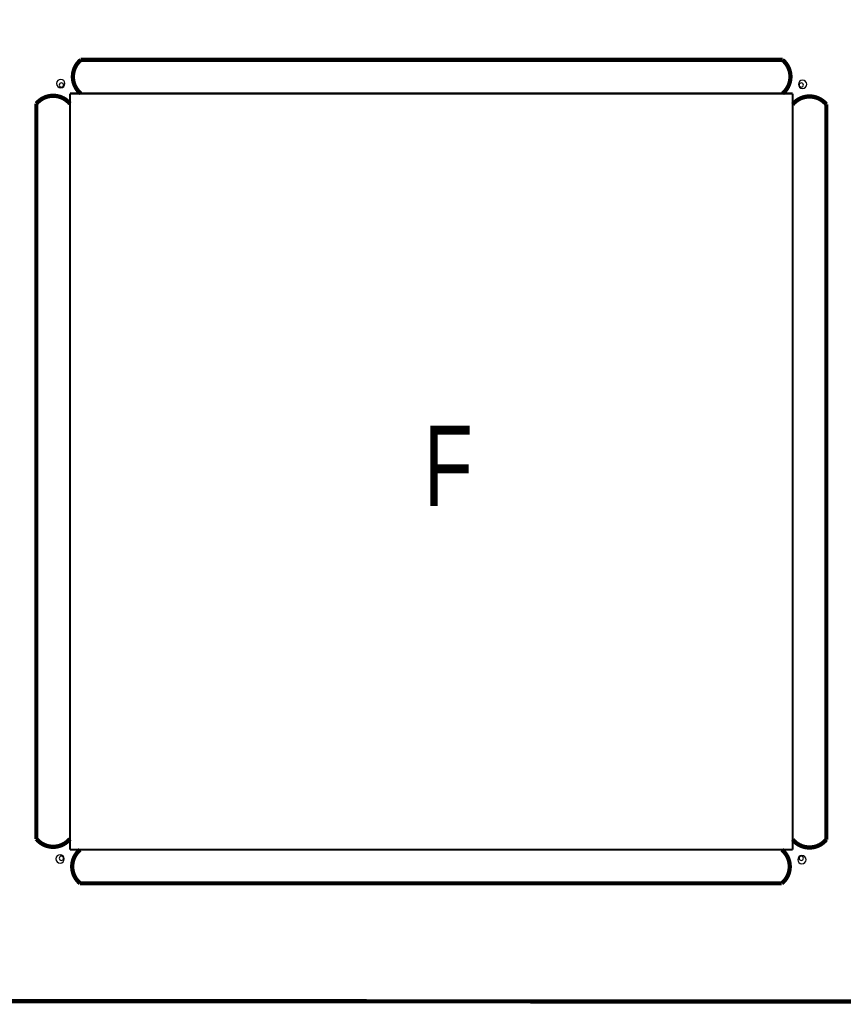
# Model space of a CAD drawing. Extents: x -9 to 199, y -9 to 108.
# Tile 8 of 10: x 46 to 95, y -9 to 49. Entities that reach past the tile are written whole.
import ezdxf
from ezdxf.enums import TextEntityAlignment as Align

# ---------------------------------------------------------------- set-up
doc = ezdxf.new("R2010")
doc.units = 0
doc.layers.add('BG_OUTLINE', color=7, linetype='CONTINUOUS')

msp = doc.modelspace()

# ---------------------------------------------------------------- linework, layer by layer
at = {"layer": 'BG_OUTLINE', "const_width": 0.254}
for points in [[(-7.03199, -9.031986), (197.06971, -9.113266, 0.414214), (199.069706, -7.11327), (199.069706, 105.7402, 0.414214), (197.06971, 107.740196), (4.275836, 107.821476)], [(49.63033, 46.961552, 0.471577), (49.63033, 44.959524)], [(91.381326, 44.959524, 0.471577), (91.381326, 46.961552)], [(46.983396, 44.355258, -0.471577), (48.985424, 44.355258)], [(93.98762, 44.314618, 0.471577), (91.985592, 44.314618)], [(46.983396, 0.604266, 0.471577), (48.985424, 0.604266)], [(91.985592, 0.563626, 0.471577), (93.98762, 0.563626)], [(49.58969, -0.04064, 0.471577), (49.58969, -2.042668)], [(91.340686, -2.042668, 0.471577), (91.340686, -0.04064)]]:
    msp.add_lwpolyline(points, format="xyb", dxfattribs=at)
at = {"layer": 'BG_OUTLINE'}
for points, const_width in [([(91.381326, 46.961552), (49.63033, 46.961552)], 0.254), ([(48.985424, 44.959524), (48.985424, -0.04064)], 0.127), ([(50.382424, 44.95927), (48.985424, 44.959524)], 0.127), ([(90.588338, 44.95927), (50.382424, 44.95927)], 0.127), ([(91.985592, 44.959524), (90.588338, 44.95927)], 0.127), ([(91.985338, 43.56227), (91.985592, 44.959524)], 0.127), ([(46.983396, 0.604266), (46.983396, 44.355258)], 0.254), ([(93.98762, 0.563626), (93.98762, 44.314618)], 0.254), ([(91.985338, 1.35636), (91.985338, 43.56227)], 0.127), ([(91.985592, -0.04064), (91.985338, 1.35636)], 0.127), ([(48.985424, -0.04064), (50.382424, -0.04064)], 0.127), ([(50.382424, -0.04064), (91.985592, -0.04064)], 0.127), ([(49.58969, -2.042668), (91.340686, -2.042668)], 0.254)]:
    msp.add_lwpolyline(points, dxfattribs=dict(at, const_width=const_width))
for points in [[(48.685958, 45.551852, 1), (48.186086, 45.551852)], [(92.827856, 45.508926, 1), (92.327984, 45.508926)], [(48.186086, 45.551852, 1), (48.685958, 45.551852)], [(48.604424, 45.467524, 1), (48.350424, 45.467524)], [(48.350424, 45.467524, 1), (48.604424, 45.467524)], [(92.327984, 45.508926, 1), (92.827856, 45.508926)], [(92.620592, 45.467524, 1), (92.366592, 45.467524)], [(92.366592, 45.467524, 1), (92.620592, 45.467524)], [(48.643032, -0.590042, 1), (48.14316, -0.590042)], [(48.604424, -0.54864, 1), (48.350424, -0.54864)], [(48.350424, -0.54864, 1), (48.604424, -0.54864)], [(92.78493, -0.632968, 1), (92.285058, -0.632968)], [(92.620592, -0.54864, 1), (92.366592, -0.54864)], [(92.366592, -0.54864, 1), (92.620592, -0.54864)], [(48.14316, -0.590042, 1), (48.643032, -0.590042)], [(92.285058, -0.632968, 1), (92.78493, -0.632968)]]:
    msp.add_lwpolyline(points, format="xyb", dxfattribs=at)

# ---------------------------------------------------------------- texts
at = {"layer": 'BG_OUTLINE', "width": 0.75}
msp.add_text('F', height=4.7752, dxfattribs=at).set_placement((71.486522, 20.416012), align=Align.CENTER)

doc.saveas('drawing.dxf')
